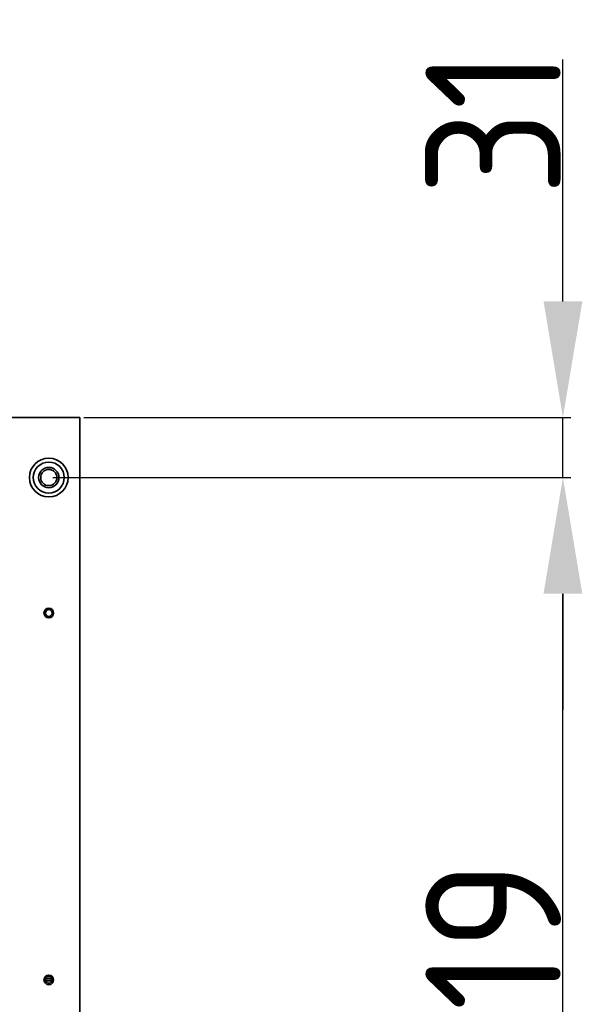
# Model space of a CAD drawing. Extents: x 1965 to 12366, y 538 to 8452.
# Tile 31 of 33: x 12076 to 12366, y 3751 to 4260. Entities that reach past the tile are written whole.
import ezdxf

# ---------------------------------------------------------------- set-up
doc = ezdxf.new("R2010")
doc.units = 0
doc.header["$LTSCALE"] = 2
doc.header["$PDMODE"] = 3
doc.header["$PDSIZE"] = 0.5
doc.layers.get('DEFPOINTS').update_dxf_attribs({"linetype": 'CONTINUOUS'})
doc.layers.add('DIMENSIONS', color=5, linetype='CONTINUOUS')
doc.layers.add('Visible', color=7, linetype='CONTINUOUS', lineweight=35)
doc.styles.get("Standard").update_dxf_attribs({"font": 'ISOCP'})
doc.dimstyles.new('STANDARD$0', dxfattribs={"dimscale": 5, "dimtxt": 3, "dimasz": 3, "dimexe": 2, "dimexo": 1, "dimgap": 0.5, "dimtad": 1, "dimdec": 1, "dimdsep": 46, "dimtxsty": 'Standard', "dimcen": -1, "dimclrd": 256, "dimclre": 256, "dimclrt": 256, "dimadec": 0, "dimazin": 0, "dimtfac": 1, "dimtdec": 0, "dimtmove": 0, "dimatfit": 3, "dimfxl": 0, "dimtvp": 0.75, "dimtolj": 1, "dimtzin": 0, "dimarcsym": 0})

# ---------------------------------------------------------------- blocks, each defined once
blk = doc.blocks.new('*D85')
at = {"layer": 'DEFPOINTS', "color": 0}
for p in [(12090.59, 4023.46), (12356.01, 4023.46), (12090.59, 3504.46)]:
    blk.add_point(p, dxfattribs=at)
at = {"layer": 'DIMENSIONS', "lineweight": -2}
for p, q in [((12092.59, 4023.46), (12360.01, 4023.46)), ((12356.01, 3564.46), (12356.01, 3963.46)), ((12092.59, 3504.46), (12360.01, 3504.46))]:
    blk.add_line(p, q, dxfattribs=at)
at = {"layer": 'DIMENSIONS'}
for points in [[(12346.01, 3963.46), (12366.01, 3963.46), (12356.01, 4023.46)], [(12346.01, 3564.46), (12366.01, 3564.46), (12356.01, 3504.46)]]:
    blk.add_solid(points, dxfattribs=at)
at = {"layer": 'DIMENSIONS', "insert": (12320.01, 3763.96), "char_height": 70, "attachment_point": 5, "rotation": 90}
blk.add_mtext('\\A1;519', dxfattribs=at)
blk = doc.blocks.new('*D86')
at = {"layer": 'DEFPOINTS', "color": 0}
for p in [(12106.59, 4054.46), (12356.01, 4054.46), (12090.59, 4023.46)]:
    blk.add_point(p, dxfattribs=at)
at = {"layer": 'DIMENSIONS', "lineweight": -2}
for p, q in [((12356.01, 4114.46), (12356.01, 4239.46)), ((12108.59, 4054.46), (12360.01, 4054.46)), ((12356.01, 4023.46), (12356.01, 4054.46)), ((12092.59, 4023.46), (12360.01, 4023.46)), ((12356.01, 3963.46), (12356.01, 3903.46))]:
    blk.add_line(p, q, dxfattribs=at)
at = {"layer": 'DIMENSIONS'}
for points in [[(12346.01, 4114.46), (12366.01, 4114.46), (12356.01, 4054.46)], [(12346.01, 3963.46), (12366.01, 3963.46), (12356.01, 4023.46)]]:
    blk.add_solid(points, dxfattribs=at)
at = {"layer": 'DIMENSIONS', "insert": (12320.01, 4206.96), "char_height": 70, "attachment_point": 5, "rotation": 90}
blk.add_mtext('\\A1;31', dxfattribs=at)

msp = doc.modelspace()

# ---------------------------------------------------------------- linework, layer by layer
at = {"layer": 'Visible'}
for p, q in [((11526.59, 4054.46), (12106.59, 4054.46)), ((12106.59, 4054.46), (12106.59, 3472.96)), ((12088.91, 3764.46), (12092.02, 3764.46)), ((12088.91, 3764.46), (12092.09, 3764.46)), ((12089.69, 3765.46), (12091.49, 3765.46)), ((12092.02, 3764.46), (12092.02, 3763.46)), ((12092.09, 3764.86), (12092.09, 3764.46)), ((12092.09, 3764.46), (12092.27, 3764.46)), ((12092.02, 3763.46), (12088.91, 3763.46)), ((12092.02, 3763.46), (12092.27, 3763.46))]:
    msp.add_line(p, q, dxfattribs=at)
for centre, radius in [((12090.59, 4023.46), 10), ((12090.59, 4023.46), 8), ((12090.59, 4023.46), 5.25), ((12090.59, 4023.46), 4.19), ((12090.59, 3953.46), 2.5), ((12090.59, 3953.46), 1.75), ((12090.59, 3763.96), 2.5), ((12090.59, 3763.96), 1.75)]:
    msp.add_circle(centre, radius, dxfattribs=at)

# ---------------------------------------------------------------- dimensions: what is measured, and where the dimension line sits
at = {"layer": 'DIMENSIONS'}
for base, p1, p2, picture, middle in [((12356.01, 4054.46), (12090.59, 4023.46), (12106.59, 4054.46), '*D86', (12320.01, 4206.96)), ((12356.01, 4023.46), (12090.59, 3504.46), (12090.59, 4023.46), '*D85', (12320.01, 3763.96))]:
    dim = msp.add_linear_dim(base=base, p1=p1, p2=p2, angle=90, dimstyle='STANDARD$0', override={"dimscale": 2, "dimtxt": 35, "dimasz": 30, "dimtvp": 7.5}, dxfattribs=at)
    dim.commit()
    dim.dimension.update_dxf_attribs({"geometry": picture, "text_midpoint": middle})

doc.saveas('drawing.dxf')
